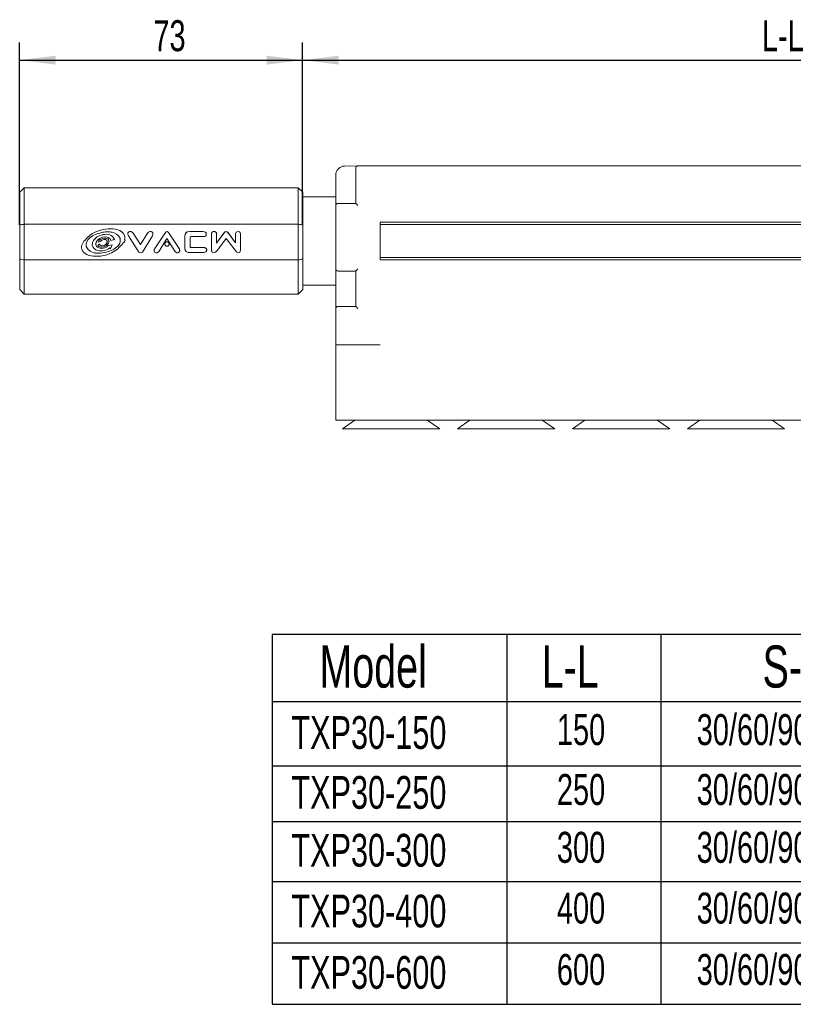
# Model space of a CAD drawing. Header units: millimetres. Extents: x 68 to 408, y 114 to 234.
# Tile 1 of 4: x 68 to 155, y 114 to 225. Entities that reach past the tile are written whole.
import ezdxf

# ---------------------------------------------------------------- set-up
doc = ezdxf.new("R2010")
doc.units = ezdxf.units.MM
doc.layers.add('10', color=7, linetype='Continuous')
doc.styles.add('SLDTEXTSTYLE0', font='TXT', dxfattribs={"width": 0.7})
doc.dimstyles.new('SLDDIMSTYLE1', dxfattribs={"dimtxt": 3.5, "dimasz": 4.08, "dimexe": 0, "dimexo": 0.0625, "dimgap": 0.875, "dimtad": 2, "dimlfac": 2, "dimrnd": 1e-09, "dimzin": 12, "dimdsep": 46, "dimtxsty": 'SLDTEXTSTYLE0', "dimsah": 1, "dimcen": 0.09, "dimadec": 0, "dimazin": 3, "dimtfac": 1, "dimtofl": 0, "dimtmove": 0, "dimatfit": 3, "dimfxl": 0, "dimfrac": 2, "dimtolj": 1, "dimtzin": 12, "dimarcsym": 0})

# ---------------------------------------------------------------- blocks, each defined once
blk = doc.blocks.new('SW_TABLEANNOTATION_0')
at = {"layer": '10', "color": 0}
for p, q in [((0, 0), (0, -41.8)), ((108.8, 0), (0, 0)), ((26.53, 0), (26.53, -41.8)), ((43.94, 0), (43.94, -41.8)), ((76.47, 0), (76.47, -41.8)), ((108.8, -41.8), (108.8, 0)), ((0, -7.58), (108.8, -7.58)), ((0, -14.85), (108.8, -14.85)), ((0, -21.12), (108.8, -21.12)), ((0, -27.93), (108.8, -27.93)), ((0, -34.86), (108.8, -34.86)), ((0, -41.8), (108.8, -41.8))]:
    blk.add_line(p, q, dxfattribs=at)
at = {"layer": '10', "color": 0, "attachment_point": 1, "style": 'SLDTEXTSTYLE0'}
for s, insert, char_height in [('Model', (5.33, -1.23), 4.762), ('L-L', (30.47, -1.23), 4.762), ('S-S', (55.44, -1.23), 4.762), ('C-C', (87.87, -1.23), 4.762), ('30/60/90/120', (47.99, -8.99), 3.5), ('21/25/34/33', (81.43, -8.99), 3.5), ('TXP30-150', (2.15, -9.22), 3.704), ('150', (32.18, -8.99), 3.5), ('30/60/90/120', (47.99, -15.76), 3.5), ('21/25/34/33', (81.43, -15.76), 3.5), ('TXP30-250', (2.15, -15.99), 3.704), ('250', (32.18, -15.76), 3.5), ('300', (32.18, -22.3), 3.5), ('30/60/90/120', (47.99, -22.3), 3.5), ('21/25/34/33', (81.43, -22.3), 3.5), ('TXP30-300', (2.15, -22.53), 3.704), ('30/60/90/120', (47.99, -29.17), 3.5), ('21/25/34/33', (81.43, -29.17), 3.5), ('TXP30-400', (2.15, -29.4), 3.704), ('400', (32.18, -29.17), 3.5), ('TXP30-600', (2.15, -36.34), 3.704), ('600', (32.18, -36.11), 3.5), ('30/60/90/120', (47.99, -36.11), 3.5), ('21/25/34/33', (81.43, -36.11), 3.5)]:
    blk.add_mtext(s, dxfattribs=dict(at, insert=insert, char_height=char_height))
blk = doc.blocks.new('_D_2')
at = {"layer": '10'}
for p, q in [((99.88, 202.09), (99.88, 222.72)), ((208.63, 204.28), (208.63, 222.72)), ((99.88, 220.72), (208.63, 220.72))]:
    blk.add_line(p, q, dxfattribs=at)
for points in [[(99.88, 220.72), (103.96, 220.21), (103.96, 221.22)], [(208.63, 220.72), (204.55, 221.22), (204.55, 220.21)]]:
    blk.add_solid(points, dxfattribs=at)
at = {"layer": '10', "insert": (151.82, 225.23), "char_height": 3.5, "attachment_point": 1, "style": 'SLDTEXTSTYLE0'}
blk.add_mtext('L-L', dxfattribs=at)
blk = doc.blocks.new('_D_3')
at = {"layer": '10'}
for p, q in [((67.88, 202.09), (67.88, 222.72)), ((99.88, 202.09), (99.88, 222.72)), ((67.88, 220.72), (99.88, 220.72))]:
    blk.add_line(p, q, dxfattribs=at)
for points in [[(67.88, 220.72), (71.96, 220.21), (71.96, 221.22)], [(99.88, 220.72), (95.8, 221.22), (95.8, 220.21)]]:
    blk.add_solid(points, dxfattribs=at)
at = {"layer": '10', "insert": (83, 225.23), "char_height": 3.5, "attachment_point": 1, "style": 'SLDTEXTSTYLE0'}
blk.add_mtext('73', dxfattribs=at)

msp = doc.modelspace()

# ---------------------------------------------------------------- linework, layer by layer
at = {"color": 7, "linetype": 'Continuous', "lineweight": 15}
for p, q in [((104.6252, 208.7423), (106.1317, 208.7555)), ((106.1317, 208.7555), (106.6339, 208.7599)), ((106.1317, 208.7555), (106.1317, 208.7176)), ((108.6339, 208.7773), (106.6339, 208.7599)), ((108.6339, 208.7773), (195.8839, 208.7773)), ((103.6339, 206.0273), (103.6339, 207.7424)), ((105.8839, 204.5273), (105.8839, 207.7599)), ((68.3839, 206.2773), (67.8839, 205.7773)), ((99.3839, 206.2773), (68.3839, 206.2773)), ((99.8839, 205.7773), (99.3839, 206.2773)), ((103.6339, 205.2773), (99.8839, 205.2773)), ((103.6339, 197.1273), (103.6339, 204.2773)), ((104.6274, 204.5273), (105.8839, 204.5273)), ((67.8839, 198.2323), (67.8839, 202.0927)), ((68.3839, 202.1702), (68.3839, 198.1326)), ((68.3839, 202.1702), (99.3839, 202.1702)), ((78.1624, 201.6419), (78.1624, 201.6441)), ((99.3839, 198.1326), (99.3839, 202.1702)), ((99.8839, 202.0927), (99.8839, 198.2323)), ((108.6339, 202.3998), (108.6339, 198.1523)), ((195.8839, 202.3998), (108.6339, 202.3998)), ((195.8839, 202.1498), (108.6339, 202.1498)), ((75.4862, 200.591), (75.4184, 200.5216)), ((75.4184, 200.5194), (75.4184, 200.5216)), ((75.4862, 200.5887), (75.4862, 200.591)), ((76.8127, 200.1414), (76.8746, 200.3963)), ((76.8127, 200.1392), (76.8746, 200.3941)), ((76.8746, 200.3941), (76.8746, 200.3963)), ((76.8746, 200.3963), (76.9199, 200.3477)), ((76.8746, 200.3941), (76.9199, 200.3454)), ((77.271, 201.2504), (76.9459, 201.1743)), ((77.271, 200.6983), (77.243, 200.6901)), ((77.3023, 201.2561), (77.271, 201.2504)), ((77.271, 200.9868), (77.3023, 200.9931)), ((77.271, 200.9845), (77.3023, 200.9908)), ((77.3023, 200.7065), (77.271, 200.6983)), ((77.271, 200.5606), (77.3023, 200.5705)), ((77.271, 200.5584), (77.3023, 200.5683)), ((77.271, 200.5584), (77.271, 200.5606)), ((77.3023, 200.5683), (77.3023, 200.5705)), ((78.5951, 200.4572), (78.1873, 200.3241)), ((78.5951, 200.4572), (78.5951, 200.4595)), ((79.7699, 200.6503), (79.7699, 200.6525)), ((80.1072, 201.094), (80.1072, 201.0918)), ((80.1748, 200.8466), (81.3463, 199.0255)), ((80.7047, 201.1624), (80.7047, 201.1646)), ((81.5298, 199.8783), (80.7047, 201.1646)), ((81.5298, 199.8761), (80.7047, 201.1624)), ((82.3549, 201.1646), (81.5298, 199.8783)), ((82.3549, 201.1624), (81.5298, 199.8761)), ((81.762, 199.0255), (82.8849, 200.8466)), ((82.3549, 201.1624), (82.3549, 201.1646)), ((82.9525, 201.0918), (82.9525, 201.094)), ((84.2939, 201.1211), (83.1559, 199.407)), ((84.2939, 201.1189), (83.1559, 199.4048)), ((83.6483, 199.1268), (84.537, 200.5593)), ((84.2939, 201.1189), (84.2939, 201.1211)), ((84.537, 200.5593), (85.4182, 199.1154)), ((85.9108, 199.4336), (84.7962, 201.1115)), ((85.9108, 199.4314), (84.7962, 201.1093)), ((86.5578, 200.801), (86.5579, 199.4884)), ((86.5629, 200.8958), (86.5629, 200.8936)), ((88.6225, 201.3409), (87.1136, 201.3409)), ((88.6225, 201.3387), (87.1136, 201.3387)), ((87.1612, 200.6633), (87.1612, 200.6655)), ((87.1612, 199.6126), (87.1612, 200.6633)), ((87.2732, 200.768), (88.6503, 200.768)), ((89.5643, 201.0813), (89.5643, 201.079)), ((89.5643, 201.079), (89.5643, 199.2289)), ((89.5894, 201.1995), (89.5894, 201.1972)), ((91.0433, 201.2507), (90.1469, 200.024)), ((91.0433, 201.2484), (90.1469, 200.0218)), ((90.1469, 201.079), (90.1469, 201.0813)), ((90.1469, 200.0218), (90.1469, 201.079)), ((90.2449, 199.2267), (91.2268, 200.5554)), ((91.0433, 201.2484), (91.0433, 201.2507)), ((91.2268, 200.5554), (92.2574, 199.2267)), ((91.4105, 201.2484), (91.4105, 201.2507)), ((92.2715, 200.0801), (91.4105, 201.2507)), ((92.2715, 200.0779), (91.4105, 201.2484)), ((92.2715, 201.0661), (92.2715, 201.0683)), ((92.2715, 201.0661), (92.2715, 200.0779)), ((92.8541, 201.0856), (92.8541, 201.0878)), ((92.8541, 199.2289), (92.8541, 201.0856)), ((74.8855, 199.5845), (74.8855, 199.5822)), ((75.4184, 199.8946), (75.4009, 199.757)), ((76.1024, 199.9672), (76.1024, 199.965)), ((76.504, 200.0389), (76.4868, 199.8862)), ((76.7178, 199.8015), (76.9218, 199.8999)), ((76.7178, 199.7993), (76.9218, 199.8977)), ((76.7178, 199.7993), (76.7178, 199.8015)), ((77.0955, 200.2453), (76.8127, 200.1392)), ((76.8127, 200.1392), (76.8127, 200.1414)), ((76.9199, 200.3454), (76.9199, 200.3477)), ((76.9218, 199.8977), (76.9218, 199.8999)), ((77.06, 200.2705), (77.0955, 200.2475)), ((77.06, 200.2683), (77.0955, 200.2453)), ((77.0955, 200.2453), (77.0955, 200.2475)), ((77.7747, 199.717), (78.3328, 199.8446)), ((77.7747, 199.7147), (78.3328, 199.8424)), ((77.7747, 199.7147), (77.7747, 199.717)), ((77.8357, 199.6624), (77.7747, 199.7147)), ((77.9763, 200.1372), (77.9763, 200.1394)), ((78.1534, 199.3787), (78.0802, 199.4818)), ((78.3328, 199.8424), (78.1534, 199.3787)), ((78.3328, 199.8424), (78.3328, 199.8446)), ((78.9787, 199.6653), (78.9787, 199.6675)), ((79.7931, 200.3398), (79.7931, 200.342)), ((81.5298, 199.8761), (81.5298, 199.8783)), ((83.1559, 199.4048), (83.1559, 199.407)), ((84.2862, 199.9377), (84.2862, 199.9355)), ((84.7804, 199.9355), (84.7804, 199.9377)), ((85.9108, 199.4314), (85.9108, 199.4336)), ((86.5579, 199.4907), (86.572, 199.3513)), ((86.5579, 199.4884), (86.5579, 199.4907)), ((86.5668, 199.3507), (86.5668, 199.3485)), ((87.2278, 199.5284), (87.2278, 199.5306)), ((88.724, 199.5305), (87.2278, 199.5306)), ((88.724, 199.5283), (87.2278, 199.5284)), ((88.724, 199.5283), (88.724, 199.5305)), ((76.7756, 198.8773), (76.7756, 198.8795)), ((83.0843, 199.1602), (83.0843, 199.158)), ((85.9822, 199.1793), (85.9822, 199.1815)), ((87.2777, 198.9578), (88.6973, 198.9578)), ((89.0424, 199.2427), (89.0424, 199.2449)), ((89.5832, 199.1112), (89.5832, 199.109)), ((108.6339, 198.4023), (195.8839, 198.4023)), ((108.6339, 198.1523), (195.8839, 198.1523)), ((99.3839, 198.1326), (68.3839, 198.1326)), ((105.8839, 196.8773), (104.6274, 196.8773)), ((105.8839, 192.8773), (105.8839, 196.8773)), ((99.8839, 195.2773), (103.6339, 195.2773)), ((67.8839, 194.7773), (68.3839, 194.2773)), ((68.3839, 194.2773), (99.3839, 194.2773)), ((99.3839, 194.2773), (99.8839, 194.7773)), ((103.6339, 192.6273), (103.6339, 188.5273)), ((104.6274, 192.8773), (105.8839, 192.8773)), ((103.6339, 180.0273), (103.6339, 188.5273)), ((108.6339, 188.5273), (103.6339, 188.5273)), ((208.6339, 180.0273), (103.6339, 180.0273)), ((105.7939, 180.0273), (104.3833, 179.0264)), ((115.3845, 179.0264), (113.9739, 180.0273)), ((118.7939, 180.0273), (117.3833, 179.0264)), ((128.3845, 179.0264), (126.9738, 180.0273)), ((131.7939, 180.0273), (130.3833, 179.0264)), ((141.3845, 179.0264), (139.9738, 180.0273)), ((144.7939, 180.0273), (143.3833, 179.0264)), ((154.3845, 179.0264), (152.9738, 180.0273))]:
    msp.add_line(p, q, dxfattribs=at)
for points, knots in [([(103.6339, 207.7424), (103.6339, 207.8597), (103.6552, 207.9862), (103.7516, 208.2312), (103.8271, 208.3489), (104.0203, 208.5439), (104.1374, 208.6204), (104.3815, 208.7189), (104.5078, 208.7413), (104.6252, 208.7423)], [0, 0, 0, 0, 0.25, 0.25, 0.5, 0.5, 0.75, 0.75, 1, 1, 1, 1]), ([(106.1317, 208.7555), (106.1024, 208.7552), (106.0708, 208.7496), (106.0098, 208.725), (105.9805, 208.7059), (105.9322, 208.6571), (105.9133, 208.6277), (105.8892, 208.5665), (105.8839, 208.5348), (105.8839, 208.5055)], [0, 0, 0, 0, 0.25, 0.25, 0.5, 0.5, 0.75, 0.75, 1, 1, 1, 1]), ([(105.8839, 207.7599), (105.8839, 207.8584), (105.8839, 207.9562), (105.8839, 208.1354), (105.8839, 208.2185), (105.8839, 208.3216), (105.8839, 208.353), (105.8839, 208.4071), (105.8839, 208.43), (105.8839, 208.4674), (105.8839, 208.4817), (105.8839, 208.5006), (105.8839, 208.5055), (105.8839, 208.5055)], [0, 0, 0, 0, 0.00058699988, 0.00058699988, 0.00117399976, 0.00117399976, 0.00146749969, 0.00146749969, 0.00176099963, 0.00176099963, 0.00205449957, 0.00205449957, 0.00234799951, 0.00234799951, 0.00234799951, 0.00234799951]), ([(68.3839, 206.2651), (68.3839, 206.2691), (68.3839, 206.3063), (68.3839, 206.1526), (68.3839, 205.78), (68.3839, 205.1365), (68.3839, 204.2858), (68.3839, 203.2872), (68.3839, 202.5372), (68.3839, 202.1702)], [0, 0, 0, 0, 0.01884734, 0.1766291, 0.34121379, 0.50942361, 0.6776337, 0.84221843, 1, 1, 1, 1]), ([(99.3839, 202.1702), (99.3839, 202.5372), (99.3839, 203.2872), (99.3839, 204.2858), (99.3839, 205.1365), (99.3839, 205.78), (99.3839, 206.1526), (99.3839, 206.3063), (99.3839, 206.2691), (99.3839, 206.2651)], [0, 0, 0, 0, 0.157781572, 0.322366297, 0.490576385, 0.658786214, 0.823370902, 0.981152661, 1, 1, 1, 1]), ([(103.6339, 204.2773), (103.6339, 204.2773), (103.6339, 204.3149), (103.6339, 204.4855), (103.6339, 204.619), (103.6339, 204.9607), (103.6339, 205.1677), (103.6339, 205.5986), (103.6339, 205.8211), (103.6339, 206.0273)], [0, 0, 0, 0, 0.25, 0.25, 0.5, 0.5, 0.75, 0.75, 1, 1, 1, 1]), ([(67.8839, 202.0927), (67.8839, 202.4233), (67.8839, 203.0982), (67.8839, 203.9941), (67.8839, 204.7559), (67.8839, 205.3317), (67.8839, 205.6653), (67.8839, 205.8031), (67.8839, 205.7699), (67.8839, 205.7664)], [0, 0, 0, 0, 0.15792236, 0.32247811, 0.49056259, 0.65864653, 0.82320227, 0.98112464, 1, 1, 1, 1]), ([(99.8839, 205.7664), (99.8839, 205.7699), (99.8839, 205.8031), (99.8839, 205.6653), (99.8839, 205.3317), (99.8839, 204.7559), (99.8839, 203.9941), (99.8839, 203.0982), (99.8839, 202.4233), (99.8839, 202.0927)], [0, 0, 0, 0, 0.01887536, 0.17679773, 0.34135347, 0.50943741, 0.67752189, 0.84207764, 1, 1, 1, 1]), ([(103.8839, 204.5273), (103.8544, 204.5273), (103.8226, 204.522), (103.7611, 204.4976), (103.7315, 204.4785), (103.6827, 204.4297), (103.6636, 204.4001), (103.6393, 204.3386), (103.6339, 204.3068), (103.6339, 204.2773)], [0, 0, 0, 0, 0.25, 0.25, 0.5, 0.5, 0.75, 0.75, 1, 1, 1, 1]), ([(103.8839, 204.5273), (103.8839, 204.5273), (103.8999, 204.5273), (103.9722, 204.5273), (104.0288, 204.5273), (104.1737, 204.5273), (104.2615, 204.5273), (104.4446, 204.5273), (104.5393, 204.5273), (104.6273, 204.5273)], [0, 0, 0, 0, 0.25, 0.25, 0.5, 0.5, 0.75, 0.75, 1, 1, 1, 1]), ([(105.8839, 204.5273), (105.8839, 204.5271), (105.8892, 204.5215), (105.9133, 204.4968), (105.9322, 204.4777), (105.9805, 204.429), (106.0098, 204.3995), (106.0708, 204.3383), (106.1024, 204.3067), (106.1317, 204.2773)], [0, 0, 0, 0, 0.25, 0.25, 0.5, 0.5, 0.75, 0.75, 1, 1, 1, 1]), ([(75.4862, 200.5887), (75.4747, 200.5773), (75.4517, 200.5546), (75.4294, 200.5311), (75.4184, 200.5194)], [0, 0, 0, 0, 0.50306123, 1, 1, 1, 1]), ([(76.1174, 199.9654), (76.1209, 200.0164), (76.1315, 200.1703), (76.3075, 200.4619), (76.524, 200.6328), (76.6599, 200.7402)], [0, 0, 0, 0, 0.15563918, 0.46988366, 1, 1, 1, 1]), ([(79.5968, 200.0879), (79.6347, 200.0959), (79.6734, 200.1142), (79.7377, 200.1693), (79.7626, 200.2057), (79.7841, 200.263), (79.7888, 200.2825), (79.7936, 200.3204), (79.7938, 200.3384), (79.7885, 200.3949), (79.7757, 200.4351), (79.7529, 200.4705)], [0, 0, 0, 0, 0.25, 0.25, 0.5, 0.5, 0.625, 0.625, 0.75, 0.75, 1, 1, 1, 1]), ([(79.7664, 200.6528), (79.7674, 200.6637), (79.7736, 200.7297), (79.7568, 200.7947), (79.7427, 200.849)], [0, 0, 0, 0, 0.16488312, 1, 1, 1, 1]), ([(79.7889, 200.3422), (79.7898, 200.3526), (79.7941, 200.3987), (79.7709, 200.4404), (79.7529, 200.4727)], [0, 0, 0, 0, 0.225271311, 1, 1, 1, 1]), ([(80.7047, 201.1646), (80.6711, 201.2056), (80.6089, 201.2816), (80.4813, 201.3439), (80.3562, 201.3556), (80.2425, 201.3216), (80.1544, 201.2463), (80.112, 201.1616), (80.1106, 201.1084), (80.1102, 201.0938)], [0, 0, 0, 0, 0.19736427, 0.3662832, 0.51846538, 0.66118163, 0.80036354, 0.94536951, 1, 1, 1, 1]), ([(82.9495, 201.0938), (82.9491, 201.1084), (82.9477, 201.1616), (82.9053, 201.2463), (82.8172, 201.3216), (82.7035, 201.3556), (82.5783, 201.3439), (82.4508, 201.2816), (82.3885, 201.2056), (82.3549, 201.1646)], [0, 0, 0, 0, 0.05463376, 0.19963452, 0.33881819, 0.48154848, 0.63372635, 0.80264693, 1, 1, 1, 1]), ([(90.1469, 201.0813), (90.1449, 201.1094), (90.1411, 201.1626), (90.1074, 201.2334), (90.0501, 201.2963), (89.9636, 201.3417), (89.8557, 201.3578), (89.7472, 201.3413), (89.6622, 201.295), (89.6105, 201.2429), (89.5967, 201.2096), (89.5919, 201.1983)], [0, 0, 0, 0, 0.10940654, 0.20711141, 0.2999644, 0.43839799, 0.57952819, 0.72077517, 0.85940523, 0.95224172, 1, 1, 1, 1]), ([(77.4403, 199.7754), (77.5027, 199.8078), (77.6176, 199.8676), (77.7322, 199.9931), (77.7847, 200.0943), (77.7823, 200.1434), (77.782, 200.1515)], [0, 0, 0, 0, 0.39292847, 0.72352627, 0.95465794, 1, 1, 1, 1]), ([(77.9778, 200.3239), (77.9875, 200.2658), (77.9981, 200.2026), (77.9759, 200.145), (77.9741, 200.1402)], [0, 0, 0, 0, 0.91768032, 1, 1, 1, 1]), ([(78.9787, 199.6675), (79.0751, 199.7968), (79.2179, 199.9882), (79.2323, 200.222), (79.237, 200.2979)], [0, 0, 0, 0, 0.67539778, 1, 1, 1, 1]), ([(83.1559, 199.407), (83.1383, 199.3727), (83.1059, 199.3095), (83.0827, 199.224), (83.0861, 199.176), (83.0872, 199.1603)], [0, 0, 0, 0, 0.4460763, 0.81922315, 1, 1, 1, 1]), ([(84.5333, 200.1884), (84.5042, 200.1884), (84.4728, 200.183), (84.4119, 200.1586), (84.3827, 200.1395), (84.3345, 200.0905), (84.3156, 200.0609), (84.2915, 199.9991), (84.2862, 199.9673), (84.2862, 199.9377)], [0, 0, 0, 0, 0.125, 0.125, 0.25, 0.25, 0.375, 0.375, 0.499999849, 0.499999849, 0.499999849, 0.499999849]), ([(84.5333, 200.1862), (84.5042, 200.1862), (84.4728, 200.1808), (84.4119, 200.1564), (84.3827, 200.1372), (84.3345, 200.0883), (84.3156, 200.0586), (84.2915, 199.9969), (84.2862, 199.965), (84.2862, 199.906), (84.2915, 199.8741), (84.3156, 199.8124), (84.3345, 199.7827), (84.3827, 199.7338), (84.4119, 199.7147), (84.4728, 199.6902), (84.5042, 199.6848), (84.5333, 199.6848)], [0, 0, 0, 0, 0.125, 0.125, 0.25, 0.25, 0.375, 0.375, 0.5, 0.5, 0.625, 0.625, 0.75, 0.75, 0.875, 0.875, 1, 1, 1, 1]), ([(84.7804, 199.9377), (84.7804, 199.9673), (84.7751, 199.9991), (84.751, 200.0609), (84.7321, 200.0905), (84.6839, 200.1395), (84.6547, 200.1586), (84.5938, 200.183), (84.5624, 200.1884), (84.5333, 200.1884)], [0.500000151, 0.500000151, 0.500000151, 0.500000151, 0.625, 0.625, 0.75, 0.75, 0.875, 0.875, 1, 1, 1, 1]), ([(84.5333, 199.6848), (84.5624, 199.6848), (84.5938, 199.6902), (84.6547, 199.7147), (84.6839, 199.7338), (84.7321, 199.7827), (84.751, 199.8124), (84.7751, 199.8741), (84.7804, 199.906), (84.7804, 199.965), (84.7751, 199.9969), (84.751, 200.0586), (84.7321, 200.0883), (84.6839, 200.1372), (84.6547, 200.1564), (84.5938, 200.1808), (84.5624, 200.1862), (84.5333, 200.1862)], [0, 0, 0, 0, 0.125, 0.125, 0.25, 0.25, 0.375, 0.375, 0.5, 0.5, 0.625, 0.625, 0.75, 0.75, 0.875, 0.875, 1, 1, 1, 1]), ([(85.9794, 199.1816), (85.9805, 199.1981), (85.9839, 199.2476), (85.961, 199.335), (85.9284, 199.399), (85.9108, 199.4336)], [0, 0, 0, 0, 0.18646303, 0.55999764, 1, 1, 1, 1]), ([(89.0406, 199.2446), (89.038, 199.2764), (89.0324, 199.3447), (88.9771, 199.4263), (88.9041, 199.4831), (88.8206, 199.5191), (88.7576, 199.5265), (88.724, 199.5305)], [0, 0, 0, 0, 0.20002492, 0.43080188, 0.59866523, 0.78549183, 1, 1, 1, 1]), ([(99.8839, 198.3513), (99.8839, 198.5835), (99.8839, 199.1916), (99.8839, 199.8626), (99.8839, 200.2773)], [0, 0, 0, 0, 0.38185924, 1, 1, 1, 1]), ([(67.8839, 194.7872), (67.8839, 194.7993), (67.8839, 194.8254), (67.8839, 195.134), (67.8839, 195.6559), (67.8839, 196.3819), (67.8839, 197.2463), (67.8839, 197.9082), (67.8839, 198.2323)], [0, 0, 0, 0, 0.14636467, 0.31700364, 0.49130214, 0.66560022, 0.83623924, 1, 1, 1, 1]), ([(89.5643, 199.2312), (89.565, 199.2028), (89.5659, 199.1617), (89.5808, 199.1237), (89.5854, 199.112)], [0, 0, 0, 0, 0.69064083, 1, 1, 1, 1]), ([(99.8839, 198.2323), (99.8839, 197.9082), (99.8839, 197.2463), (99.8839, 196.3819), (99.8839, 195.6559), (99.8839, 195.134), (99.8839, 194.8254), (99.8839, 194.7993), (99.8839, 194.7872)], [0, 0, 0, 0, 0.16376076, 0.33439978, 0.50869786, 0.68299636, 0.85363533, 1, 1, 1, 1]), ([(68.3839, 198.1326), (68.3839, 197.7288), (68.3839, 196.9029), (68.3839, 195.848), (68.3839, 194.9671), (68.3839, 194.3785), (68.3839, 194.3204), (68.3839, 194.2933)], [0, 0, 0, 0, 0.18401989, 0.3764398, 0.57247555, 0.8006949, 1, 1, 1, 1]), ([(99.3839, 194.2906), (99.3839, 194.3084), (99.3839, 194.3468), (99.3839, 194.7849), (99.3839, 195.5616), (99.3839, 196.6822), (99.3839, 197.6568), (99.3839, 198.1326)], [0, 0, 0, 0, 0.165575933, 0.358003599, 0.554047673, 0.782276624, 1, 1, 1, 1]), ([(103.6339, 197.1273), (103.6339, 197.0979), (103.6393, 197.0661), (103.6636, 197.0045), (103.6827, 196.975), (103.7315, 196.9261), (103.7611, 196.9071), (103.8226, 196.8827), (103.8544, 196.8773), (103.8839, 196.8773)], [0, 0, 0, 0, 0.25, 0.25, 0.5, 0.5, 0.75, 0.75, 1, 1, 1, 1]), ([(103.6339, 192.6273), (103.6339, 192.6273), (103.6339, 192.6821), (103.6339, 192.9102), (103.6339, 193.0833), (103.6339, 193.3988), (103.6339, 193.5129), (103.6339, 193.6914), (103.6339, 193.7515), (103.6339, 193.8765), (103.6339, 193.9413), (103.6339, 194.2754), (103.6339, 194.5759), (103.6339, 195.1788), (103.6339, 195.4793), (103.6339, 195.8134), (103.6339, 195.8782), (103.6339, 196.0031), (103.6339, 196.0633), (103.6339, 196.2418), (103.6339, 196.3559), (103.6339, 196.6714), (103.6339, 196.8445), (103.6339, 197.0726), (103.6339, 197.1273), (103.6339, 197.1273)], [0, 0, 0, 0, 0.125, 0.125, 0.25, 0.25, 0.3125, 0.3125, 0.34375, 0.34375, 0.375, 0.375, 0.5, 0.5, 0.625, 0.625, 0.65625, 0.65625, 0.6875, 0.6875, 0.75, 0.75, 0.875, 0.875, 1, 1, 1, 1]), ([(106.1317, 197.1273), (106.1024, 197.098), (106.0708, 197.0664), (106.0098, 197.0051), (105.9805, 196.9757), (105.9322, 196.927), (105.9133, 196.9078), (105.8892, 196.8832), (105.8839, 196.8776), (105.8839, 196.8773)], [0, 0, 0, 0, 0.25, 0.25, 0.5, 0.5, 0.75, 0.75, 1, 1, 1, 1]), ([(104.6273, 196.8773), (104.5393, 196.8773), (104.4446, 196.8773), (104.2615, 196.8773), (104.1737, 196.8773), (104.0288, 196.8773), (103.9722, 196.8773), (103.8999, 196.8773), (103.8839, 196.8773), (103.8839, 196.8773)], [0, 0, 0, 0, 0.25, 0.25, 0.5, 0.5, 0.75, 0.75, 1, 1, 1, 1]), ([(103.8839, 192.8773), (103.8544, 192.8773), (103.8226, 192.872), (103.7611, 192.8476), (103.7315, 192.8285), (103.6827, 192.7797), (103.6636, 192.7501), (103.6393, 192.6886), (103.6339, 192.6568), (103.6339, 192.6273)], [0, 0, 0, 0, 0.25, 0.25, 0.5, 0.5, 0.75, 0.75, 1, 1, 1, 1]), ([(103.8839, 192.8773), (103.8839, 192.8773), (103.8999, 192.8773), (103.9722, 192.8773), (104.0288, 192.8773), (104.1737, 192.8773), (104.2615, 192.8773), (104.4446, 192.8773), (104.5393, 192.8773), (104.6273, 192.8773)], [0, 0, 0, 0, 0.25, 0.25, 0.5, 0.5, 0.75, 0.75, 1, 1, 1, 1]), ([(106.1317, 192.6273), (106.1024, 192.6567), (106.0708, 192.6883), (106.0098, 192.7495), (105.9805, 192.779), (105.9322, 192.8277), (105.9133, 192.8468), (105.8892, 192.8715), (105.8839, 192.8771), (105.8839, 192.8773)], [0, 0, 0, 0, 0.25, 0.25, 0.5, 0.5, 0.75, 0.75, 1, 1, 1, 1]), ([(104.3993, 179.0268), (104.3942, 179.0269), (104.3351, 179.0269), (104.4647, 179.0269), (104.583, 179.027)], [0, 0, 0, 0, 0.08646294, 1, 1, 1, 1]), ([(109.7555, 179.0264), (109.3043, 179.0264), (108.4018, 179.0264), (107.1117, 179.0265), (105.9464, 179.0265), (105.0615, 179.0266), (104.5791, 179.0267), (104.5254, 179.0268), (104.5183, 179.0268)], [0, 0, 0, 0, 0.18298711, 0.36597446, 0.5621781, 0.76572365, 0.96927033, 1, 1, 1, 1]), ([(104.583, 179.027), (104.7348, 179.027), (105.0494, 179.0271), (105.947, 179.0271), (107.137, 179.0272), (108.5374, 179.0273), (109.9811, 179.0273), (111.3654, 179.0273), (112.6573, 179.0272), (113.8169, 179.0271), (114.7235, 179.0271), (115.2907, 179.027), (115.3436, 179.0269), (115.3684, 179.0268)], [0, 0, 0, 0, 0.08589032, 0.17798361, 0.27352336, 0.36906336, 0.46115691, 0.5470469, 0.63293734, 0.72503049, 0.82057062, 0.91611062, 1, 1, 1, 1]), ([(115.1848, 179.0267), (115.033, 179.0267), (114.7184, 179.0266), (113.821, 179.0265), (112.6302, 179.0265), (111.3509, 179.0264), (110.4897, 179.0264), (110.1313, 179.0264)], [0, 0, 0, 0, 0.19647806, 0.40714506, 0.62569717, 0.84424954, 1, 1, 1, 1]), ([(117.3993, 179.0268), (117.3942, 179.0269), (117.3351, 179.0269), (117.4647, 179.0269), (117.583, 179.027)], [0, 0, 0, 0, 0.086462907, 1, 1, 1, 1]), ([(122.7555, 179.0264), (122.3043, 179.0264), (121.4018, 179.0264), (120.1117, 179.0265), (118.9464, 179.0265), (118.0615, 179.0266), (117.5791, 179.0267), (117.5253, 179.0268), (117.5183, 179.0268)], [0, 0, 0, 0, 0.18298749, 0.36597519, 0.5621779, 0.76572393, 0.9692703, 1, 1, 1, 1]), ([(117.583, 179.027), (117.7348, 179.027), (118.0494, 179.0271), (118.947, 179.0271), (120.1371, 179.0272), (121.5374, 179.0273), (122.9811, 179.0273), (124.3654, 179.0273), (125.6573, 179.0272), (126.8169, 179.0271), (127.7235, 179.0271), (128.2907, 179.027), (128.3436, 179.0269), (128.3684, 179.0268)], [0, 0, 0, 0, 0.08589024, 0.17798341, 0.27352355, 0.36906357, 0.46115666, 0.5470469, 0.63293714, 0.7250305, 0.8205705, 0.91611061, 1, 1, 1, 1]), ([(128.1848, 179.0267), (128.033, 179.0267), (127.7184, 179.0266), (126.821, 179.0265), (125.6302, 179.0265), (124.3509, 179.0264), (123.4897, 179.0264), (123.1313, 179.0264)], [0, 0, 0, 0, 0.19647782, 0.40714511, 0.62569719, 0.84424903, 1, 1, 1, 1]), ([(130.3993, 179.0268), (130.3942, 179.0269), (130.3351, 179.0269), (130.4647, 179.0269), (130.583, 179.027)], [0, 0, 0, 0, 0.08646288, 1, 1, 1, 1]), ([(135.7555, 179.0264), (135.3043, 179.0264), (134.4018, 179.0264), (133.1117, 179.0265), (131.9464, 179.0265), (131.0615, 179.0266), (130.5791, 179.0267), (130.5253, 179.0268), (130.5183, 179.0268)], [0, 0, 0, 0, 0.18298748, 0.36597515, 0.56217825, 0.76572395, 0.9692703, 1, 1, 1, 1]), ([(130.583, 179.027), (130.7348, 179.027), (131.0494, 179.0271), (131.947, 179.0271), (133.1371, 179.0272), (134.5374, 179.0273), (135.9811, 179.0273), (137.3654, 179.0273), (138.6573, 179.0272), (139.8169, 179.0271), (140.7235, 179.0271), (141.2907, 179.027), (141.3436, 179.0269), (141.3684, 179.0268)], [0, 0, 0, 0, 0.08589024, 0.17798341, 0.27352355, 0.36906357, 0.46115666, 0.5470469, 0.63293714, 0.7250305, 0.8205705, 0.91611061, 1, 1, 1, 1]), ([(141.1848, 179.0267), (141.033, 179.0267), (140.7184, 179.0266), (139.821, 179.0265), (138.6302, 179.0265), (137.3509, 179.0264), (136.4897, 179.0264), (136.1313, 179.0264)], [0, 0, 0, 0, 0.19647782, 0.40714511, 0.62569719, 0.84424903, 1, 1, 1, 1]), ([(143.3993, 179.0268), (143.3942, 179.0269), (143.3351, 179.0269), (143.4647, 179.0269), (143.583, 179.027)], [0, 0, 0, 0, 0.08646288, 1, 1, 1, 1]), ([(148.7555, 179.0264), (148.3043, 179.0264), (147.4018, 179.0264), (146.1117, 179.0265), (144.9464, 179.0265), (144.0615, 179.0266), (143.5791, 179.0267), (143.5253, 179.0268), (143.5183, 179.0268)], [0, 0, 0, 0, 0.182987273, 0.365974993, 0.562178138, 0.765723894, 0.969270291, 1, 1, 1, 1]), ([(143.583, 179.027), (143.7348, 179.027), (144.0494, 179.0271), (144.947, 179.0271), (146.1371, 179.0272), (147.5374, 179.0273), (148.9811, 179.0273), (150.3654, 179.0273), (151.6573, 179.0272), (152.8169, 179.0271), (153.7235, 179.0271), (154.2907, 179.027), (154.3436, 179.0269), (154.3684, 179.0268)], [0, 0, 0, 0, 0.08589024, 0.17798341, 0.27352355, 0.36906335, 0.46115668, 0.54704691, 0.63293715, 0.72503041, 0.82057048, 0.9161106, 1, 1, 1, 1]), ([(154.1848, 179.0267), (154.033, 179.0267), (153.7184, 179.0266), (152.821, 179.0265), (151.6302, 179.0265), (150.3509, 179.0264), (149.4897, 179.0264), (149.1313, 179.0264)], [0, 0, 0, 0, 0.196477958, 0.40714529, 0.62569741, 0.844249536, 1, 1, 1, 1])]:
    msp.add_open_spline(points, degree=3, knots=knots, dxfattribs=at)
for points in [[(68.3839, 202.1702), (68.2172, 202.145), (68.0505, 202.1192), (67.8839, 202.0927)], [(77.0312, 201.5081), (76.3624, 201.3208), (75.8114, 200.9783), (75.4862, 200.591)], [(77.0312, 201.5059), (76.3624, 201.3186), (75.8114, 200.9761), (75.4862, 200.5887)], [(78.1624, 201.6441), (77.8137, 201.6614), (77.4264, 201.6187), (77.0312, 201.5081)], [(78.1624, 201.6419), (77.8137, 201.6592), (77.4264, 201.6165), (77.0312, 201.5059)], [(79.7427, 200.849), (79.604, 201.3589), (78.9652, 201.653), (78.1624, 201.6441)], [(79.7427, 200.8468), (79.604, 201.3566), (78.9652, 201.6508), (78.1624, 201.6419)], [(80.7047, 201.1624), (80.4416, 201.5425), (79.92, 201.2866), (80.1748, 200.8466)], [(82.8849, 200.8466), (83.1397, 201.2866), (82.618, 201.5425), (82.3549, 201.1624)], [(99.8839, 202.0927), (99.7173, 202.1192), (99.5506, 202.145), (99.3839, 202.1702)], [(75.4184, 200.5216), (75.0112, 200.1577), (74.807, 199.7281), (74.912, 199.3417)], [(75.4184, 200.5194), (75.0112, 200.1555), (74.807, 199.7259), (74.912, 199.3395)], [(75.6856, 200.533), (75.5066, 200.3119), (75.3716, 200.0396), (75.4009, 199.7548)], [(76.9459, 201.1743), (76.5018, 201.0499), (76.0449, 200.8366), (75.6856, 200.533)], [(76.0969, 199.7954), (76.0723, 200.206), (76.317, 200.5003), (76.6599, 200.738)], [(77.243, 200.6901), (76.7533, 200.5397), (76.4563, 200.2535), (76.4868, 199.884)], [(76.6599, 200.7402), (76.8132, 200.8464), (77.033, 200.9369), (77.271, 200.9868)], [(76.6599, 200.738), (76.8132, 200.8442), (77.033, 200.9346), (77.271, 200.9845)], [(76.9199, 200.3477), (77.014, 200.4412), (77.1383, 200.5161), (77.271, 200.5606)], [(76.9199, 200.3454), (77.014, 200.439), (77.1383, 200.5139), (77.271, 200.5584)], [(77.2181, 200.3728), (77.154, 200.3407), (77.1018, 200.3054), (77.06, 200.2683)], [(77.7801, 200.2478), (77.7389, 200.4388), (77.4768, 200.5022), (77.2181, 200.3728)], [(77.8216, 201.3113), (77.6474, 201.3062), (77.4727, 201.2868), (77.3023, 201.2561)], [(77.3023, 200.9931), (77.8198, 201.0931), (78.4128, 200.9987), (78.5951, 200.4595)], [(77.3023, 200.9908), (77.8198, 201.0908), (78.4128, 200.9965), (78.5951, 200.4572)], [(78.1873, 200.3241), (78.161, 200.5987), (77.7568, 200.818), (77.3023, 200.7065)], [(77.3023, 200.5705), (77.4049, 200.6009), (77.5115, 200.6129), (77.6122, 200.601)], [(77.3023, 200.5683), (77.4049, 200.5987), (77.5115, 200.6106), (77.6122, 200.5988)], [(77.6122, 200.601), (77.7885, 200.5804), (77.9502, 200.4668), (77.9778, 200.3239)], [(77.6122, 200.5988), (77.7885, 200.5781), (77.9502, 200.4646), (77.9778, 200.3216)], [(78.3001, 201.254), (78.1449, 201.288), (77.9841, 201.3064), (77.8216, 201.3113)], [(79.1913, 200.6611), (79.0347, 201.0037), (78.6437, 201.1787), (78.3001, 201.254)], [(78.9787, 199.6653), (79.1529, 199.8842), (79.2826, 200.1518), (79.2538, 200.4315)], [(79.2319, 200.5489), (79.2215, 200.5874), (79.2079, 200.6248), (79.1913, 200.6611)], [(79.2538, 200.4315), (79.2497, 200.4712), (79.2424, 200.5104), (79.2319, 200.5489)], [(79.7529, 200.4705), (79.7782, 200.5979), (79.7759, 200.7245), (79.7427, 200.8468)], [(84.7962, 201.1115), (84.6114, 201.3926), (84.5182, 201.4364), (84.2939, 201.1211)], [(84.7962, 201.1093), (84.6114, 201.3904), (84.5182, 201.4341), (84.2939, 201.1189)], [(87.1136, 201.3387), (86.6536, 201.3387), (86.5578, 201.043), (86.5578, 200.801)], [(87.1136, 201.3409), (86.7548, 201.3409), (86.6176, 201.161), (86.5746, 200.967)], [(87.1612, 200.6633), (87.1612, 200.7703), (87.1403, 200.768), (87.2732, 200.768)], [(88.9841, 201.0694), (88.9819, 201.2184), (88.8215, 201.3409), (88.6225, 201.3409)], [(88.9841, 201.0672), (88.9819, 201.2161), (88.8215, 201.3387), (88.6225, 201.3387)], [(88.6503, 200.768), (88.8129, 200.7781), (88.9881, 200.7961), (88.9841, 201.0672)], [(90.1469, 201.079), (90.1469, 201.4419), (89.5643, 201.4389), (89.5643, 201.079)], [(91.4105, 201.2507), (91.2881, 201.3752), (91.1658, 201.3752), (91.0433, 201.2507)], [(91.4105, 201.2484), (91.2881, 201.373), (91.1658, 201.373), (91.0433, 201.2484)], [(92.8541, 201.0878), (92.8541, 201.4487), (92.2715, 201.4385), (92.2715, 201.0683)], [(92.8541, 201.0856), (92.8541, 201.4464), (92.2715, 201.4363), (92.2715, 201.0661)], [(74.912, 199.3395), (75.054, 198.8173), (75.7207, 198.5214), (76.5509, 198.5456)], [(75.4009, 199.757), (75.405, 199.7174), (75.4123, 199.6781), (75.4227, 199.6396)], [(75.4009, 199.7548), (75.405, 199.7151), (75.4123, 199.6759), (75.4227, 199.6374)], [(75.4227, 199.6396), (75.4332, 199.6012), (75.4468, 199.5637), (75.4633, 199.5275)], [(75.4227, 199.6374), (75.4332, 199.599), (75.4468, 199.5615), (75.4633, 199.5253)], [(75.4633, 199.5275), (75.62, 199.1848), (76.011, 199.0098), (76.3546, 198.9345)], [(75.4633, 199.5253), (75.62, 199.1826), (76.011, 199.0076), (76.3546, 198.9323)], [(76.7158, 199.1813), (76.3894, 199.265), (76.1134, 199.5196), (76.0969, 199.7954)], [(76.4868, 199.8862), (76.5173, 199.5166), (76.9943, 199.3308), (77.5127, 199.5084)], [(76.4868, 199.884), (76.5173, 199.5144), (76.9943, 199.3286), (77.5127, 199.5062)], [(78.0802, 199.4818), (77.7111, 199.2016), (77.1649, 199.0662), (76.7158, 199.1813)], [(77.7483, 199.7893), (77.5151, 199.5768), (76.9139, 199.4005), (76.7178, 199.7993)], [(76.9218, 199.8999), (76.9557, 199.7522), (77.2005, 199.6649), (77.4403, 199.7754)], [(76.9218, 199.8977), (76.9557, 199.7499), (77.2005, 199.6627), (77.4403, 199.7732)], [(77.4403, 199.7732), (77.6859, 199.8863), (77.8214, 200.0569), (77.7801, 200.2478)], [(77.5127, 199.5084), (77.6412, 199.5524), (77.7479, 199.6055), (77.8358, 199.6647)], [(77.5127, 199.5062), (77.6412, 199.5502), (77.7479, 199.6032), (77.8358, 199.6624)], [(77.6231, 198.684), (78.2455, 198.8582), (78.7658, 199.1669), (79.0971, 199.521)], [(77.7085, 199.0178), (78.1567, 199.1433), (78.6179, 199.3594), (78.9787, 199.6675)], [(77.7085, 199.0156), (78.1567, 199.141), (78.6179, 199.3572), (78.9787, 199.6653)], [(77.9778, 200.3216), (78.0188, 200.1088), (77.9112, 199.9377), (77.7483, 199.7893)], [(79.0971, 199.521), (79.1692, 199.5854), (79.2349, 199.6519), (79.2936, 199.7198)], [(79.2936, 199.7198), (79.4169, 199.8376), (79.5191, 199.9614), (79.5968, 200.0879)], [(83.1559, 199.4048), (82.9011, 198.9647), (83.3853, 198.7467), (83.6483, 199.1268)], [(85.4183, 199.1154), (85.6813, 198.7353), (86.1655, 198.9913), (85.9108, 199.4314)], [(86.5579, 199.4884), (86.5579, 199.0805), (86.7402, 198.9578), (87.2777, 198.9578)], [(87.2278, 199.5306), (87.1804, 199.538), (87.1612, 199.5554), (87.1612, 199.6148)], [(87.2278, 199.5284), (87.1804, 199.5358), (87.1612, 199.5532), (87.1612, 199.6126)], [(88.6973, 198.9578), (89.1447, 198.9578), (89.1607, 199.5004), (88.724, 199.5283)], [(67.8839, 198.2323), (68.0505, 198.1984), (68.2172, 198.1652), (68.3839, 198.1326)], [(76.3546, 198.9345), (76.4915, 198.9045), (76.6327, 198.8867), (76.7756, 198.8795)], [(76.3546, 198.9323), (76.4915, 198.9023), (76.6327, 198.8845), (76.7756, 198.8773)], [(76.5509, 198.5456), (76.884, 198.5356), (77.2501, 198.5795), (77.6231, 198.684)], [(76.7756, 198.8795), (77.0929, 198.8833), (77.4131, 198.9351), (77.7085, 199.0178)], [(76.7756, 198.8773), (77.0929, 198.881), (77.4131, 198.9328), (77.7085, 199.0156)], [(81.3463, 199.0255), (81.49, 198.9229), (81.6446, 198.9248), (81.762, 199.0255)], [(89.5643, 199.2289), (89.5643, 198.8651), (89.9918, 198.8518), (90.2449, 199.2267)], [(92.2574, 199.2267), (92.4827, 198.8356), (92.8541, 198.8646), (92.8541, 199.2289)], [(99.3839, 198.1326), (99.5506, 198.1652), (99.7173, 198.1984), (99.8839, 198.2323)]]:
    msp.add_open_spline(points, degree=3, dxfattribs=at)

# ---------------------------------------------------------------- block references
at = {"layer": '10'}
msp.add_blockref('SW_TABLEANNOTATION_0', (96.4503, 155.7751), dxfattribs=at)

# ---------------------------------------------------------------- dimensions: what is measured, and where the dimension line sits
for base, p1, p2, text, picture, middle in [((99.8839, 220.7151), (67.8839, 202.0927), (99.8839, 202.0927), '73', '_D_3', (84.5292, 220.7151)), ((208.6339, 220.7151), (99.8839, 202.0927), (208.6339, 204.2763), 'L-L', '_D_2', (154.1599, 220.7151))]:
    dim = msp.add_linear_dim(base=base, p1=p1, p2=p2, text=text, dimstyle='SLDDIMSTYLE1', dxfattribs=at)
    dim.commit()
    dim.dimension.update_dxf_attribs({"geometry": picture, "text_midpoint": middle, "dimtype": 160})

doc.saveas('drawing.dxf')
